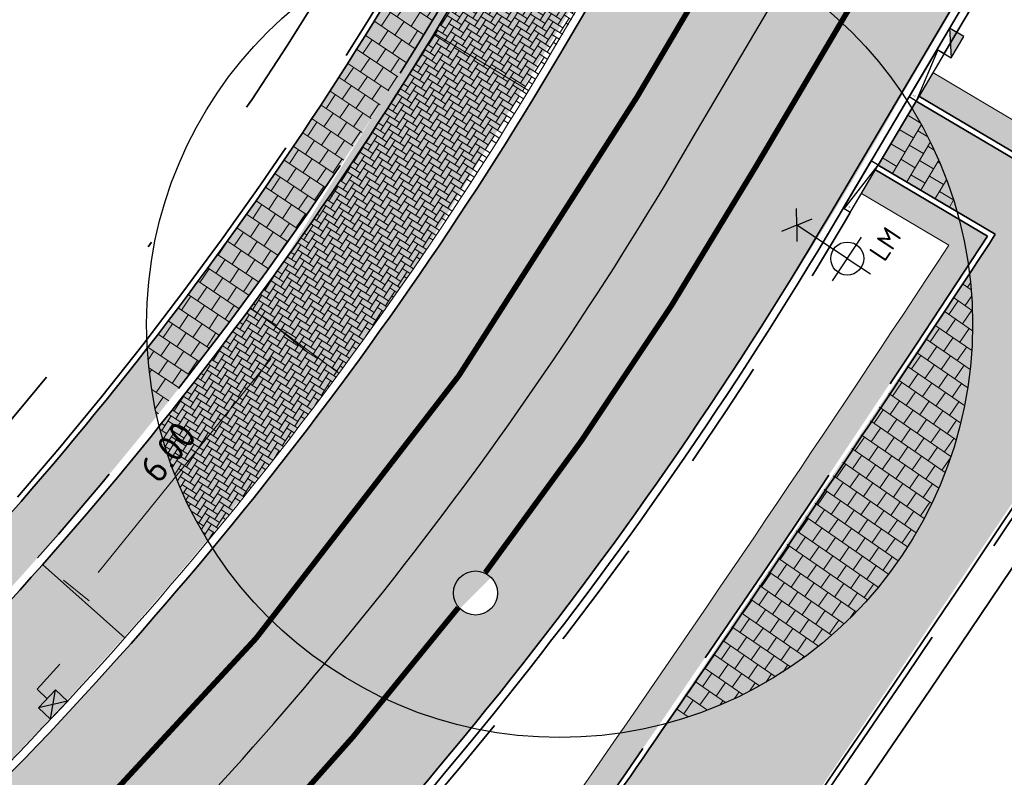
# Model space of a CAD drawing. Header units: metres. Extents: x 132493 to 134960, y 502695 to 503907.
# Tile 25 of 144: x 132729 to 132747, y 502862 to 502876. Entities that reach past the tile are written whole.
import ezdxf
from ezdxf.enums import TextEntityAlignment as Align

# ---------------------------------------------------------------- set-up
doc = ezdxf.new("R2010")
doc.units = ezdxf.units.M
for name, pattern in [('RI-HWA_KOLKAANSLUITING', [4.3, 2.5, -1.8]), ('VH-OPSLUITBAND_100X200', [16, 8, -2, 4, -2]), ('VH-TROTTOIRBAND-SO', [15, 5, -2, 2, -2, 2, -2]), ('VH-TROTTOIRBAND_130-150', [15, 5, -2, 2, -2, 2, -2]), ('VW-1-1_STREEP', [2, 1, -1]), ('XX-HIDDEN', [4, 2, -2]), ('XX-PROJECTGRENS', [18, 12, -3, 0, -3])]:
    doc.linetypes.add(name, pattern=pattern)
doc.layers.get('Defpoints').update_dxf_attribs({"color": 3})
for name, color, linetype, lineweight, plot in [('ARC-hoev-bss-kf-ev-zwart-nieuw', 18, 'Continuous', 18, False), ('ARC-hoev-btt-300x300x45-grijs-nieuw', 8, 'Continuous', 18, False), ('ARC-hoev-gras zaaien', 73, 'Continuous', 35, False), ('ARC-hoev-overlagen asfalt rijbaan', 13, 'Continuous', 18, False), ('ARC-hoev-overlagen rood asfalt fiets', 10, 'Continuous', 35, False)]:
    doc.layers.add(name, color=color, linetype=linetype, lineweight=lineweight, plot=plot)
for name, color, linetype, lineweight in [('B02-WE-IE-MEUBILAIR_WEGMEUBILAIR-S', 11, 'Continuous', 25), ('N-WE-GR-GRAS-A-200', 81, 'Continuous', 18), ('N-WE-KG-GRENS_WERKGRENS-G', 5, 'XX-PROJECTGRENS', 35), ('N-WE-RI-HWA_KOLKAANSLUITING_PVC_125-G', 160, 'RI-HWA_KOLKAANSLUITING', 25), ('N-WE-RI-KOLK-S', 150, 'Continuous', 25), ('N-WE-RI-PUT_BETON-S-200', 7, 'Continuous', 25), ('N-WE-VH-GOOT_TEGEL-G', 170, 'Continuous', 35), ('N-WE-VH-KANTOPSLUITING_ELEMENT_VERLOOPBAND-S', 40, 'Continuous', 25), ('N-WE-VH-KANTOPSLUITING_OPSLUITBAND_100X200-G', 150, 'VH-OPSLUITBAND_100X200', 35), ('N-WE-VH-KANTOPSLUITING_TROTTOIRBAND-G', 151, 'VH-TROTTOIRBAND-SO', 35), ('N-WE-VH-KANTOPSLUITING_TROTTOIRBAND_130 150-G', 210, 'VH-TROTTOIRBAND_130-150', 35), ('N-WE-VH-KANTOPSLUITING_VOORKANTBAND-G', 7, 'Continuous', 35), ('N-WE-VH-KANTVERHARDING-G', 2, 'Continuous', 18), ('N-WE-VH-PARKEERSCHEIDING-G', 7, 'XX-HIDDEN', 18), ('N-WE-VH-VERHARDING_TEGEL-A-200-dik 45', 251, 'Continuous', 18), ('N-WE-VW-MARKERING_LANGS_STREEP_11_010-G', 7, 'VW-1-1_STREEP', 13), ('N01-WE-VH-VERHARDING_ASFALT-A', 22, 'Continuous', 18), ('N03-WE-VH-VERHARDING_ASFALT-A', 12, 'Continuous', 18), ('N03-WE-VH-VERHARDING_BETONSTRAATSTEEN_ELLEBOOG-A', 250, 'Continuous', 18), ('X-XX-AL-AANPIJLING_OPMERKING-T18', 1, 'Continuous', 18), ('X-XX-AL-DETAIL1-M', 7, 'Continuous', 18)]:
    doc.layers.add(name, color=color, linetype=linetype, lineweight=lineweight)
doc.styles.add('NLCS-ISO', font='NLCS-ISO.ttf')
doc.styles.add('NLCS-ISO-M200-T18', font='NLCS-ISO.ttf', dxfattribs={"height": 0.36})
doc.styles.add('NLCS-ISO-M200-T25', font='NLCS-ISO.ttf', dxfattribs={"height": 0.5})
doc.dimstyles.new('NLCS-M200-T25-PIJL_L2_H1', dxfattribs={"dimscale": 0.2, "dimtxt": 2.5, "dimasz": 2.5, "dimexe": 2, "dimexo": 2, "dimgap": 0.7, "dimtad": 1, "dimzin": 0, "dimdsep": 46, "dimtxsty": 'NLCS-ISO-M200-T25', "dimcen": 0, "dimdle": 2, "dimclrd": 256, "dimclre": 256, "dimclrt": 256, "dimadec": 1, "dimazin": 0, "dimtfac": 1, "dimtdec": 3, "dimtofl": 0, "dimtmove": 0, "dimatfit": 3, "dimfxl": 2, "dimfxlon": 1, "dimtfillclr": 256, "dimtolj": 1, "dimtzin": 0, "dimlwd": -1, "dimlwe": -1, "dimarcsym": 0})
pattern_1 = [(102, (0, 0), (-0.09781476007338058, -0.02079116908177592), []), (102, (0.03267834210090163, 0.05032023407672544), (-0.09781476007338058, -0.02079116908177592), [0.05, -0.025])]

# ---------------------------------------------------------------- blocks, each defined once
blk = doc.blocks.new('N-SRI-KOLK_STRAAT_450X300-SO')
h = blk.add_hatch(color=256)
h.dxf.hatch_style = 1
h.paths.add_polyline_path([(-7.127631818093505e-14, 0.7499999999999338), (-1.125000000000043, 1.49999999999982), (-1.125000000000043, 4.75175454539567e-14)])
h.paths.add_polyline_path([(1.1249999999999, 4.75175454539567e-14), (1.1249999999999, 1.49999999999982), (-7.122080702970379e-14, 0.7499999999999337)])
for p, q in [((-1.125000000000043, 4.75175454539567e-14), (1.1249999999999, 1.49999999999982)), ((1.1249999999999, 4.75175454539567e-14), (-1.125000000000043, 1.49999999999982))]:
    blk.add_line(p, q)
at = {"flags": 128}
blk.add_lwpolyline([(-1.125000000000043, 4.75175454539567e-14), (1.1249999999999, 4.75175454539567e-14), (1.1249999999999, 1.49999999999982), (-1.125000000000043, 1.49999999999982)], close=True, dxfattribs=at)
blk = doc.blocks.new('B-SIE-WEG_LICHTMAST_1UITHOUDER-SO')
for p, q in [((0, -2.420000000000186), (0, 2.330000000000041)), ((-5.500000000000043, 0), (-6.338789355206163, 1.24355635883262)), ((-5.500000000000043, 0), (-4.661210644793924, 1.24355635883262)), ((-5.500000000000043, 0), (-6.338789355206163, -1.24355635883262)), ((-1.499999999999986, 0), (-5.500000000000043, 0)), ((-5.500000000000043, 0), (-4.661210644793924, -1.24355635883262)), ((0, 0), (-1.494999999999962, 0)), ((0, 0), (2.515000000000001, 0))]:
    blk.add_line(p, q)
blk.add_circle((-0.0004327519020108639, 6.571428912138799e-05), 1.500000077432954)
at = {"style": 'NLCS-ISO'}
blk.add_attdef('TYPE', text='', height=1.8, dxfattribs=at).set_placement((0, 2.330000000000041), align=Align.BOTTOM_CENTER)
blk = doc.blocks.new('*D390')
at = {"layer": 'Defpoints', "color": 0, "transparency": 16777216}
for p in [(132733.7087535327, 502869.8556425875), (132734.485997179, 502869.2264428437), (132730.397621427, 502864.8165064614)]:
    blk.add_point(p, dxfattribs=at)
at = {"layer": 'X-XX-AL-DETAIL1-M', "transparency": 16777216}
for p, q in [((132734.0196509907, 502869.6039626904), (132733.3978560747, 502870.1073224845)), ((132730.2481549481, 502865.5808025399), (132733.3941536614, 502869.4670207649)), ((132730.086723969, 502865.0681863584), (132729.6226576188, 502865.4438606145))]:
    blk.add_line(p, q, dxfattribs=at)
for points in [[(132733.3293833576, 502869.5194540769), (132733.4589239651, 502869.414587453), (132733.7087535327, 502869.8556425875)], [(132730.1833846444, 502865.6332358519), (132730.3129252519, 502865.528369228), (132729.9335550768, 502865.1921807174)]]:
    blk.add_solid(points, dxfattribs=at)
at = {"layer": 'X-XX-AL-DETAIL1-M', "transparency": 16777216, "insert": (132731.5180292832, 502867.7692995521), "char_height": 0.5, "attachment_point": 5, "rotation": 51.00889434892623, "style": 'NLCS-ISO-M200-T25'}
blk.add_mtext('\\A1;6.00', dxfattribs=at)
blk = doc.blocks.new('N-SRI-KOLK_TROTTOIR-SO')
blk.add_hatch(color=256).paths.add_polyline_path([(1.125000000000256, 1.499999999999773), (-1.124999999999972, 1.499999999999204), (-1.124999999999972, 5.684341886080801e-13)])
blk.add_line((-1.124999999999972, 0), (1.124999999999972, 1.499999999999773))
at = {"flags": 128}
blk.add_lwpolyline([(-1.124999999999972, 0), (1.124999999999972, 0), (1.124999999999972, 1.499999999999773), (-1.124999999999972, 1.499999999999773)], close=True, dxfattribs=at)
blk = doc.blocks.new('N-SRI-PUT_BETON-SO')
blk.add_hatch(color=256).paths.add_polyline_path([(1.414142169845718, 1.414284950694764, 0.6648581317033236), (-1.999916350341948, 0.0182917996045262), (-1.999916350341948, -0.0182917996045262, 0.1965342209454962), (-1.414225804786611, -1.414201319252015)])
at = {"lineweight": -3}
blk.add_circle((0, 0), 1.999999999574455, dxfattribs=at)
blk = doc.blocks.new('SVH-KANTOPSLUITING_VERLOOP_120X250_130 150X250_LINKS')
for p, q in [((5.821114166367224e-11, -0.15), (0, 0)), ((1, 5.820766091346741e-11), (0, 0)), ((1, -0.1499999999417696), (1, 5.820766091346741e-11)), ((1, -0.01999999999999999), (1.533143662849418e-11, -0.15)), ((1, -0.1499999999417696), (5.821114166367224e-11, -0.15))]:
    blk.add_line(p, q)
at = {"layer": 'X-XX-AL-AANPIJLING_OPMERKING-T18', "insert": (0.05202945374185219, -0.04062821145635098), "char_height": 0.05163421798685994, "attachment_point": 1, "style": 'NLCS-ISO-M200-T18'}
blk.add_mtext_dynamic_manual_height_columns('L', width=0.06889759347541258, gutter_width=0.2581710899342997, heights=[0], dxfattribs=at)
blk = doc.blocks.new('SVH-KANTOPSLUITING_VERLOOP_100X200_180 200X250_RECHTS')
for p, q in [((-1, 5.820766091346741e-11), (0, 0)), ((-1, -0.1499999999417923), (-1, 5.820766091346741e-11)), ((0, -0.1499999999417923), (0, 0)), ((-1, -0.01999999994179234), (0, -0.1499999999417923)), ((-1, -0.1499999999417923), (0, -0.1499999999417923))]:
    blk.add_line(p, q)
at = {"layer": 'X-XX-AL-AANPIJLING_OPMERKING-T18', "insert": (-0.9391760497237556, -0.05799265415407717), "char_height": 0.05163421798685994, "attachment_point": 1, "style": 'NLCS-ISO-M200-T18'}
blk.add_mtext_dynamic_manual_height_columns('r', width=0.06889759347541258, gutter_width=0.2581710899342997, heights=[0], dxfattribs=at)

msp = doc.modelspace()

# ---------------------------------------------------------------- hatches: boundary and pattern name
at = {"layer": 'ARC-hoev-bss-kf-ev-zwart-nieuw', "transparency": 33554636}
h = msp.add_hatch(color=256, dxfattribs=at)
h.dxf.hatch_style = 1
edge = h.paths.add_edge_path()
edge.add_line((132711.8374268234, 502849.2120639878), (132725.0644406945, 502861.4193889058))
edge.add_arc((132679.1040198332, 502910.1701808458), 67.00000000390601, 313.3124463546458, 324.2985879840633)
edge.add_line((132733.5126525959, 502871.0715788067), (132740.5322437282, 502882.4225408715))
edge.add_line((132740.5322437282, 502882.4225408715), (132757.7330182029, 502911.5204928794))
edge.add_line((132757.7330182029, 502911.5204928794), (132760.4724470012, 502912.2244316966))
edge.add_line((132760.4724470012, 502912.2244316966), (132744.1885271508, 502884.6774907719))
edge.add_line((132744.1885271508, 502884.6774907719), (132736.0695426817, 502871.2352452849))
edge.add_arc((132676.0045089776, 502912.8192603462), 73.05503803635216, 313.65602028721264, 325.3045045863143, ccw=False)
edge.add_line((132726.436393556, 502859.9641413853), (132711.7229580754, 502846.385426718))
edge.add_line((132711.7229580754, 502846.385426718), (132711.8374268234, 502849.2120639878))
at = {"layer": 'ARC-hoev-btt-300x300x45-grijs-nieuw', "transparency": 33554687}
h = msp.add_hatch(color=256, dxfattribs=at)
h.dxf.hatch_style = 1
edge = h.paths.add_edge_path()
edge.add_line((132704.9024879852, 502842.7465284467), (132706.1235863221, 502841.4236624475))
edge.add_line((132706.1235863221, 502841.4236624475), (132706.4919844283, 502841.762214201))
edge.add_line((132706.4919844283, 502841.762214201), (132711.5755822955, 502846.4535499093))
edge.add_line((132711.5755822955, 502846.4535499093), (132711.6901244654, 502849.2803457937))
edge.add_line((132711.6901244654, 502849.2803457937), (132724.4318456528, 502861.0345450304))
edge.add_arc((132679.1040198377, 502910.1701808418), 66.84999999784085, 312.6916642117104, 329.4112436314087)
edge.add_line((132736.6513011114, 502876.1520545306), (132759.0557166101, 502914.052825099))
edge.add_line((132759.0557166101, 502914.052825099), (132758.2740006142, 502914.4990392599))
edge.add_line((132758.2740006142, 502914.4990392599), (132735.8765433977, 502876.6100397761))
edge.add_arc((132679.1040198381, 502910.1701808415), 65.94999999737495, 312.69166421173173, 329.41124363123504, ccw=False)
edge.add_line((132723.8215981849, 502861.6960569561), (132709.8697294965, 502848.8254007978))
edge.add_line((132709.8697294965, 502848.8254007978), (132709.8070729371, 502847.2710282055))
edge.add_line((132709.8070729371, 502847.2710282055), (132704.9024879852, 502842.7465284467))
h = msp.add_hatch(color=256, dxfattribs=at)
h.dxf.hatch_style = 1
edge = h.paths.add_edge_path()
edge.add_line((132735.0019978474, 502856.0924930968), (132739.46982189, 502861.2464702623))
edge.add_line((132739.46982189, 502861.2464702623), (132746.5414965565, 502871.7205468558))
edge.add_line((132746.5414965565, 502871.7205468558), (132744.4161062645, 502872.9769362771))
edge.add_line((132744.4161062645, 502872.9769362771), (132745.1030841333, 502874.1390728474))
edge.add_line((132745.1030841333, 502874.1390728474), (132747.2797826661, 502872.8523534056))
edge.add_arc((132377.603260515, 503113.188491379), 440.9333172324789, 326.9710773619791, 330.4428627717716)
edge.add_line((132761.1553687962, 502895.6799387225), (132760.7347070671, 502900.5825457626))
edge.add_line((132760.7347070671, 502900.5825457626), (132761.9437497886, 502902.5880344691))
edge.add_line((132761.9437497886, 502902.5880344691), (132763.9923326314, 502901.3770485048))
edge.add_line((132763.9923326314, 502901.3770485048), (132763.7174574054, 502900.9120516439))
edge.add_line((132763.7174574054, 502900.9120516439), (132764.2237789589, 502895.0111211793))
edge.add_arc((132377.6032604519, 503113.1884914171), 443.9333173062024, 326.97255817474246, 330.5631297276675, ccw=False)
edge.add_line((132749.8012228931, 502871.2267858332), (132741.910941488, 502859.5022605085))
edge.add_line((132741.910941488, 502859.5022605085), (132736.6461222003, 502853.465652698))
edge.add_line((132736.6461222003, 502853.465652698), (132735.0019978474, 502856.0924930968))
at = {"layer": 'ARC-hoev-gras zaaien', "transparency": 33554623}
h = msp.add_hatch(color=256, dxfattribs=at)
h.dxf.hatch_style = 1
edge = h.paths.add_edge_path()
edge.add_line((132745.4084076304, 502874.6555779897), (132747.0898195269, 502873.6616390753))
edge.add_arc((132377.6032604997, 503113.1884913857), 440.3333172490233, 327.0458906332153, 328.7322739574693)
edge.add_line((132753.9787503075, 502884.6388885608), (132760.5416512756, 502895.8141158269))
edge.add_line((132760.5416512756, 502895.8141158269), (132760.208833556, 502899.6929438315))
edge.add_line((132760.208833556, 502899.6929438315), (132760.647061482, 502900.4342787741))
edge.add_line((132760.647061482, 502900.4342787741), (132761.0530833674, 502895.7022919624))
edge.add_line((132761.0530833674, 502895.7022919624), (132754.32187119, 502884.2406764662))
edge.add_arc((132377.603260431, 503113.1884914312), 440.8333173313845, 326.98353238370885, 328.7111822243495, ccw=False)
edge.add_line((132747.2481670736, 502872.9872077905), (132745.1478964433, 502874.2287481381))
edge.add_line((132745.1478964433, 502874.2287481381), (132745.4084076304, 502874.6555779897))
h = msp.add_hatch(color=256, dxfattribs=at)
h.dxf.hatch_style = 1
edge = h.paths.add_edge_path()
edge.add_line((132739.7268874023, 502862.66921245), (132738.9888310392, 502861.6057024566))
edge.add_arc((132672.0545340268, 502915.1732085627), 85.73026202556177, 316.98987500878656, 321.3297184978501, ccw=False)
edge.add_line((132734.7433453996, 502856.6942315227), (132735.0178513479, 502856.2556495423))
edge.add_arc((132672.0545339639, 502915.1732086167), 86.23026210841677, 316.9011989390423, 321.3408283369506)
edge.add_line((132739.3896545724, 502861.3063390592), (132740.4304679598, 502862.8079188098))
edge.add_line((132740.4304679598, 502862.8079188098), (132742.9319505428, 502866.472132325))
edge.add_line((132742.9319505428, 502866.472132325), (132746.0530415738, 502871.1579717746))
edge.add_line((132746.0530415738, 502871.1579717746), (132746.4004918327, 502871.6877341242))
edge.add_line((132746.4004918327, 502871.6877341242), (132745.8839255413, 502871.9927119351))
edge.add_line((132745.8839255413, 502871.9927119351), (132744.365219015, 502872.8908520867))
edge.add_line((132744.365219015, 502872.8908520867), (132744.1107827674, 502872.4604311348))
edge.add_line((132744.1107827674, 502872.4604311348), (132745.695146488, 502871.523860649))
edge.add_line((132745.695146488, 502871.523860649), (132742.3756996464, 502866.5419874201))
edge.add_line((132742.3756996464, 502866.5419874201), (132739.7268874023, 502862.66921245))
at = {"layer": 'ARC-hoev-overlagen asfalt rijbaan', "transparency": 33554636}
h = msp.add_hatch(color=256, dxfattribs=at)
h.dxf.hatch_style = 1
edge = h.paths.add_edge_path()
edge.add_line((132712.9012501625, 502845.0914965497), (132729.0328943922, 502859.9730045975))
edge.add_arc((132681.3045288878, 502908.2214554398), 67.86685407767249, 314.6895249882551, 329.9314491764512)
edge.add_line((132740.0383073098, 502874.2177327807), (132763.365736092, 502913.5721630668))
edge.add_line((132763.365736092, 502913.5721630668), (132765.3421399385, 502916.8346858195))
edge.add_line((132765.3421399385, 502916.8346858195), (132767.3500632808, 502915.3418289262))
edge.add_line((132767.3500632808, 502915.3418289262), (132765.4769253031, 502912.3385361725))
edge.add_line((132765.4769253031, 502912.3385361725), (132742.1961351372, 502872.9552330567))
edge.add_arc((132683.6406520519, 502906.4151072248), 67.44114307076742, 314.3204198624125, 330.25541514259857, ccw=False)
edge.add_line((132730.7597763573, 502858.164761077), (132714.6021159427, 502843.2592529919))
edge.add_line((132714.6021159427, 502843.2592529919), (132712.9012501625, 502845.0914965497))
at = {"layer": 'ARC-hoev-overlagen rood asfalt fiets', "transparency": 33554534}
h = msp.add_hatch(color=256, dxfattribs=at)
h.dxf.hatch_style = 1
edge = h.paths.add_edge_path()
edge.add_line((132711.8057415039, 502846.2577168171), (132725.9913669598, 502859.3440145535))
edge.add_line((132725.9913669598, 502859.3440145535), (132728.4751640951, 502861.7531113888))
edge.add_arc((132679.1040198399, 502910.17018084), 69.14999999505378, 315.5589909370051, 329.4112436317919)
edge.add_line((132738.6312374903, 502874.9816477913), (132746.0830994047, 502887.5877034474))
edge.add_line((132746.0830994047, 502887.5877034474), (132761.3557313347, 502913.4238837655))
edge.add_line((132761.3557313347, 502913.4238837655), (132762.4002282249, 502915.190822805))
edge.add_line((132762.4002282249, 502915.190822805), (132764.0571643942, 502917.7900433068))
edge.add_line((132764.0571643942, 502917.7900433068), (132765.3421399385, 502916.8346858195))
edge.add_line((132765.3421399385, 502916.8346858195), (132763.1192238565, 502913.2529316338))
edge.add_line((132763.1192238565, 502913.2529316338), (132747.4694529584, 502886.7887434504))
edge.add_line((132747.4694529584, 502886.7887434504), (132740.0383073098, 502874.2177327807))
edge.add_arc((132681.3045288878, 502908.2214554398), 67.86685407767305, 314.68952498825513, 329.9314491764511, ccw=False)
edge.add_line((132729.0328943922, 502859.9730045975), (132712.874860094, 502845.0671516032))
edge.add_line((132712.874860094, 502845.0671516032), (132711.8057415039, 502846.2577168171))
h = msp.add_hatch(color=256, dxfattribs=at)
h.dxf.hatch_style = 1
edge = h.paths.add_edge_path()
edge.add_line((132714.6129824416, 502843.2692773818), (132730.7597763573, 502858.164761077))
edge.add_arc((132681.3045288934, 502908.221455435), 70.36685407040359, 314.6537104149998, 322.0474353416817)
edge.add_line((132736.7902141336, 502864.9452161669), (132737.229480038, 502864.6455587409))
edge.add_line((132737.229480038, 502864.6455587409), (132737.6802840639, 502865.3064488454))
edge.add_line((132737.6802840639, 502865.3064488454), (132737.2794327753, 502865.5798761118))
edge.add_arc((132668.2477902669, 502917.3212601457), 86.27014830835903, 323.1472892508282, 331.0587751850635)
edge.add_line((132743.7442269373, 502875.574086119), (132755.2865513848, 502895.0998349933))
edge.add_line((132755.2865513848, 502895.0998349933), (132758.9371717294, 502901.2754624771))
edge.add_line((132758.9371717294, 502901.2754624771), (132765.4071495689, 502912.2204989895))
edge.add_arc((132803.4289071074, 502890.7187070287), 43.6804430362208, 145.6872099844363, 150.5112834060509, ccw=False)
edge.add_line((132767.3500632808, 502915.3418289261), (132768.6352431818, 502914.3863195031))
edge.add_arc((132808.8231888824, 502887.3627835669), 48.42873603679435, 146.0819735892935, 150.2331265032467)
edge.add_line((132766.7844966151, 502911.4063029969), (132760.0018619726, 502899.9323558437))
edge.add_line((132760.0018619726, 502899.9323558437), (132744.8585171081, 502874.2660330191))
edge.add_arc((132670.5660457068, 502916.3796996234), 85.39866639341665, 321.8115386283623, 330.4526957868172, ccw=False)
edge.add_arc((132679.1040198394, 502910.1701808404), 74.8499999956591, 315.9510095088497, 321.50684981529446, ccw=False)
edge.add_line((132732.9021259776, 502858.1289829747), (132729.8562675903, 502855.1544390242))
edge.add_line((132729.8562675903, 502855.1544390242), (132715.7075596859, 502842.1021978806))
edge.add_line((132715.7075596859, 502842.1021978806), (132714.6129824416, 502843.2692773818))
at = {"layer": 'N-WE-GR-GRAS-A-200', "transparency": 33554559}
h = msp.add_hatch(dxfattribs=at)
h.set_pattern_fill('AGR-GRAS_02', color=256, scale=0.02, angle=41.18807900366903, pattern_type=2)
h.set_pattern_definition([(19.88062735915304, (198239.32123749, -11099.93103649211), (0.1200683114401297, 0.256092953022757), [0.04999999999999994, -0.1499999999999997]), (19.88062735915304, (198239.3838744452, -11099.78078133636), (0.1200683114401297, 0.256092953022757), [0.04999999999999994, -0.1499999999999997]), (109.880627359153, (198239.3162412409, -11099.85840703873), (-0.256092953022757, 0.1200683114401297), [0.05, -0.15]), (109.880627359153, (198239.3676691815, -11099.76537388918), (-0.256092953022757, 0.1200683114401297), [0.05, -0.15]), (64.88062735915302, (198239.3112449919, -11099.78577758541), (-0.06801232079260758, 0.1880806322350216), [0.05000000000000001, -0.2328427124]), (154.880627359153, (198239.4246818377, -11099.89362971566), (-0.1880806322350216, -0.06801232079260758), [0.04999999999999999, -0.2328427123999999]), (46.44567855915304, (198239.3478539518, -11099.85760922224), (0.1880806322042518, 0.06801232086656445), [0.04999999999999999, -0.3972135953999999]), (46.44567855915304, (198239.3984840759, -11099.73296336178), (0.1880806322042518, 0.06801232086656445), [0.04999999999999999, -0.3972135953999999]), (83.3155761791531, (198239.4528939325, -11099.88342786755), (-0.0680123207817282, 0.1880806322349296), [0.05, -0.3972135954]), (83.3155761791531, (198239.3376521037, -11099.82939712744), (-0.0680123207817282, 0.1880806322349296), [0.05, -0.3972135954]), (83.3155761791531, (198239.4204834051, -11099.85261297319), (-0.0680123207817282, 0.1880806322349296), [0.05, -0.3972135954]), (136.4456785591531, (198239.2838307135, -11099.82759214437), (-0.06801232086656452, 0.1880806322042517), [0.05, -0.3972135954]), (173.315576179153, (198239.3486517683, -11099.88922193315), (-0.1880806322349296, -0.06801232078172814), [0.04999999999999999, -0.3972135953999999])])
edge = h.paths.add_edge_path()
edge.add_line((132739.7268874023, 502862.66921245), (132740.4304679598, 502862.8079188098))
edge.add_line((132740.4304679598, 502862.8079188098), (132742.9319505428, 502866.472132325))
edge.add_line((132742.9319505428, 502866.472132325), (132746.0530415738, 502871.1579717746))
edge.add_arc((132738.6296814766, 502870.0885209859), 7.500000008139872, 8.197945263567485, 14.70794835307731)
edge.add_line((132745.8839255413, 502871.9927119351), (132744.365219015, 502872.8908520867))
edge.add_line((132744.365219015, 502872.8908520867), (132744.1107827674, 502872.4604311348))
edge.add_line((132744.1107827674, 502872.4604311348), (132745.695146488, 502871.523860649))
edge.add_line((132745.695146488, 502871.523860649), (132742.3756996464, 502866.5419874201))
edge.add_line((132742.3756996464, 502866.5419874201), (132739.7268874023, 502862.66921245))
at = {"layer": 'N-WE-VH-VERHARDING_TEGEL-A-200-dik 45', "transparency": 33554559}
h = msp.add_hatch(dxfattribs=at)
h.set_pattern_fill('AVH-TEGEL_300X300_HALFST', color=256, angle=56.23358894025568, pattern_type=2)
h.set_pattern_definition([(56.23358894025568, (132736.1413535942, 502877.1637046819), (0.04204594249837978, 0.3327643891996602), [0.3, -0.3]), (146.2335889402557, (132736.1413535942, 502877.1637046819), (-0.1667425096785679, -0.2493931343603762), [])])
edge = h.paths.add_edge_path()
edge.add_arc((132699.3352783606, 502896.9221454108), 41.77419244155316, 325.0342604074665, 331.7719611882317)
edge.add_arc((132738.6296814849, 502870.0885209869), 7.500000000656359, 99.21312996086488, 109.3766708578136, ccw=False)
edge.add_arc((132676.581001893, 502911.8112822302), 69.85909276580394, 325.75186839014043, 330.5760635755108, ccw=False)
edge.add_arc((132679.1040197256, 502910.1701809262), 66.85000013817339, 321.35617744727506, 325.6975713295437, ccw=False)
edge.add_arc((132738.629681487, 502870.0885209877), 7.50000000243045, 183.3091505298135, 192.8236950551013, ccw=False)
edge.add_arc((132679.1040198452, 502910.1701808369), 65.94999998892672, 322.0972728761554, 325.6750520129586)
h = msp.add_hatch(dxfattribs=at)
h.set_pattern_fill('AVH-TEGEL_300X300_HALFST-SO', color=256, angle=128.9833643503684, pattern_type=2)
h.set_pattern_definition([(149.4112436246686, (132744.4161062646, 502872.9769362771), (-0.3345834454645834, 0.02353546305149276), [0.3, -0.3]), (239.4112436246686, (132744.4161062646, 502872.9769362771), (0.2582525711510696, -0.1526617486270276), [])])
edge = h.paths.add_edge_path()
edge.add_arc((132739.1570970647, 502870.3643448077), 6.906300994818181, 14.937134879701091, 31.829612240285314, ccw=False)
edge.add_line((132745.8300287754, 502872.1445065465), (132744.4161062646, 502872.9769362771))
edge.add_line((132744.4161062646, 502872.9769362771), (132745.0248301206, 502874.0066932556))
h = msp.add_hatch(dxfattribs=at)
h.set_pattern_fill('AVH-TEGEL_300X300_HALFST-SO', color=256, angle=35, pattern_type=2)
h.set_pattern_definition([(55.42787927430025, (132757.7330182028, 502911.5204928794), (0.0467210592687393, 0.3321402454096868), [0.3, -0.3]), (145.4278792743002, (132757.7330182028, 502911.5204928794), (-0.1702329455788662, -0.2470237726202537), [])])
edge = h.paths.add_edge_path()
edge.add_line((132740.5782835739, 502862.8460801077), (132746.073271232, 502871.0066558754))
edge.add_arc((132738.629681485, 502870.0885209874), 7.499999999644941, -29.73468953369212, 7.031671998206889, ccw=False)
edge.add_arc((132738.6296814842, 502870.0885209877), 7.500000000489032, 307.6105907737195, 330.26531046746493, ccw=False)
edge.add_arc((132738.6296814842, 502870.0885209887), 7.500000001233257, 285.0590028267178, 307.61059076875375, ccw=False)
at = {"layer": 'N01-WE-VH-VERHARDING_ASFALT-A', "transparency": 33554559}
h = msp.add_hatch(dxfattribs=at)
h.set_pattern_fill('AVH-ASFALT_LAAG2-D', color=256, angle=57, pattern_type=2)
h.set_pattern_definition(pattern_1)
edge = h.paths.add_edge_path()
edge.add_arc((132679.1040198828, 502910.1701808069), 69.1499999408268, 320.3251215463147, 325.7029159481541)
edge.add_arc((132679.1040198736, 502910.1701808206), 69.14999995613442, 325.7029159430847, 329.4112436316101)
edge.add_line((132738.6312374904, 502874.9816477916), (132740.0876683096, 502877.4454411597))
edge.add_arc((132738.6296814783, 502870.0885209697), 7.500000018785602, 66.21592449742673, 78.79042718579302, ccw=False)
edge.add_line((132741.6543638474, 502876.9515594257), (132740.0085845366, 502874.1674517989))
edge.add_arc((132679.1040198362, 502910.1701808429), 70.74999999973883, 320.06733494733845, 329.41124363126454, ccw=False)
edge.add_arc((132738.6296814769, 502870.0885209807), 7.499999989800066, 212.8271914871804, 225.3091468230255, ccw=False)
h = msp.add_hatch(dxfattribs=at)
h.set_pattern_fill('AVH-ASFALT_LAAG2-D', color=256, angle=57, pattern_type=2)
h.set_pattern_definition(pattern_1)
edge = h.paths.add_edge_path()
edge.add_line((132735.4596953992, 502863.291375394), (132736.7875364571, 502864.9417832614))
edge.add_arc((132737.0938491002, 502865.2142956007), 0.409988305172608, 221.6580260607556, 423.0857803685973)
edge.add_arc((132665.146158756, 502918.997616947), 89.75892299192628, 323.478486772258, 329.0944675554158)
edge.add_line((132742.1606892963, 502872.8952705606), (132743.7442269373, 502875.574086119))
edge.add_arc((132738.6296814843, 502870.0885209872), 7.500000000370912, 34.05902993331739, 47.00461937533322, ccw=False)
edge.add_line((132744.843139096, 502874.28887151), (132743.5380363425, 502872.081074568))
edge.add_line((132743.5380363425, 502872.081074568), (132739.3598364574, 502865.7656871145))
edge.add_line((132739.3598364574, 502865.7656871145), (132737.0262136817, 502862.7619330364))
edge.add_arc((132738.6296814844, 502870.0885209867), 7.499999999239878, 244.9970571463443, 257.6551163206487, ccw=False)
at = {"layer": 'N03-WE-VH-VERHARDING_ASFALT-A', "transparency": 33554546}
h = msp.add_hatch(dxfattribs=at)
h.set_pattern_fill('AR-HBONE', color=256, scale=0.001, angle=63)
h.set_pattern_definition([(108, (0, 0), (-0.1280234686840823, 0.06523121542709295), [0.3048, -0.1016]), (198, (-0.0313961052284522, 0.09662727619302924), (-0.1280234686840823, 0.06523121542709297), [0.3048, -0.1016])])
edge = h.paths.add_edge_path()
edge.add_arc((132679.1040198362, 502910.1701808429), 70.7499999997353, 320.0673349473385, 329.4112436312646)
edge.add_line((132740.0085845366, 502874.1674517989), (132741.6543638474, 502876.9515594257))
edge.add_arc((132738.6296814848, 502870.0885209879), 7.499999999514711, 47.004619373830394, 66.21592448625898, ccw=False)
edge.add_line((132743.7442269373, 502875.574086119), (132742.1606892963, 502872.8952705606))
edge.add_arc((132670.0187239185, 502915.9158458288), 83.99543478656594, 323.18943859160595, 329.1910161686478, ccw=False)
edge.add_arc((132737.117620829, 502865.2007563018), 0.4153262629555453, 68.88657441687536, 217.9719519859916)
edge.add_arc((132681.304528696, 502908.2214555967), 70.36685432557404, 320.3075402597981, 322.0474353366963, ccw=False)
edge.add_arc((132738.9419834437, 502870.4623364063), 7.98549050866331, 225.602448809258, 244.0741784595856, ccw=False)
at = {"layer": 'N03-WE-VH-VERHARDING_BETONSTRAATSTEEN_ELLEBOOG-A', "transparency": 33554559}
h = msp.add_hatch(dxfattribs=at)
h.set_pattern_fill('AVH-BSS_KEIFORMAAT_ELLEBOOG-SO', color=256, angle=37, pattern_type=2)
h.set_pattern_definition([(57.42787927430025, (132757.7330182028, 502911.5204928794), (-0.03195713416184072, 0.1450129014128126), [0.3149999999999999, -0.105]), (327.4278792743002, (132757.5560481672, 502911.6335486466), (-0.0319571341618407, 0.1450129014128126), [0.3149999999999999, -0.105])])
edge = h.paths.add_edge_path()
edge.add_arc((132738.6296814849, 502870.0885209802), 7.500000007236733, 80.00982202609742, 97.6852857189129, ccw=False)
edge.add_arc((132654.4766457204, 502926.033982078), 98.28734624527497, 326.1513233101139, 330.3926621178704, ccw=False)
edge.add_arc((132679.1040198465, 502910.1701808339), 68.99999998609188, 320.36583939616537, 325.7009145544, ccw=False)
edge.add_arc((132738.6296814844, 502870.0885209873), 7.499999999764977, 194.2731513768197, 211.621451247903, ccw=False)
edge.add_arc((132674.8642507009, 502913.3552277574), 72.30034359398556, 321.3907877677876, 324.7791748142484)
edge.add_arc((132674.4166020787, 502913.2849719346), 72.62621056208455, 325.0281302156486, 330.4991280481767)

# ---------------------------------------------------------------- linework, layer by layer
at = {"layer": 'Defpoints', "flags": 128}
msp.add_lwpolyline([(132709.0308616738, 502839.8203976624), (132729.8964071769, 502859.0689490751, 0.06666250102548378), (132741.1172341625, 502873.5865048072), (132751.9131079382, 502891.8495090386), (132763.8091307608, 502911.9735971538), (132764.8530636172, 502913.7395820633, -0.1999422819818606), (132791.332519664, 502933.5471159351), (132818.6911362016, 502940.4619000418)], format="xyb", dxfattribs=at)
at = {"layer": 'Defpoints'}
msp.add_circle((132738.6296814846, 502870.0885209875), 7.5, dxfattribs=at)
at = {"layer": 'N-WE-KG-GRENS_WERKGRENS-G', "flags": 128}
for points in [[(132713.8574613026, 502831.0580347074, 0.005570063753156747), (132736.3364398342, 502852.2821149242, 0.02528372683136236), (132742.3564131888, 502859.0920275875, 0.02378065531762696), (132764.8374316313, 502894.8777678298), (132764.3316825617, 502900.7720262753), (132769.1033134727, 502908.8440283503), (132770.1472463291, 502910.6100132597, -0.1999422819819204), (132792.8395207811, 502927.5846064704), (132821.6574329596, 502934.8682218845), (132821.8774908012, 502934.9238406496, -0.3826627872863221), (132824.7147034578, 502933.4345395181), (132826.4403593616, 502928.7457023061), (132836.0126593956, 502932.3790914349), (132835.1422824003, 502934.6408631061, -0.4190667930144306), (132837.1916569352, 502939.0343225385), (132839.9460323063, 502940.0107226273), (132859.0093786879, 502946.7684991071), (132896.4310291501, 502960.6877564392), (132897.8682955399, 502961.2223582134, -0.414545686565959), (132902.241647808, 502959.2173635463), (132903.1718656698, 502956.771019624), (132912.9374155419, 502960.2426878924), (132911.7843959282, 502963.3955454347, -0.4150905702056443), (132913.474181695, 502967.0613674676), (132914.7767187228, 502967.5397454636), (132938.3614250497, 502976.2016140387), (132937.6224978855, 502978.218195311), (133021.3873068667, 503008.0323382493), (133021.6649358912, 503007.2559797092), (133025.6326239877, 503008.6090530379), (133041.138442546, 503014.1171993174, -0.1103685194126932), (133061.9198871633, 503016.654221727), (133077.9674409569, 503015.0705569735), (133083.2493027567, 503014.5493125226, -0.006082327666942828), (133083.442742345, 503014.5278438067, -0.2579390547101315), (133089.7072472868, 503009.9835794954), (133098.6401080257, 503013.1295457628, -0.265135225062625), (133100.7363959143, 503020.7744244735), (133115.8269476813, 503035.8476061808, -0.1102594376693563), (133133.4898386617, 503047.0494830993), (133134.6884052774, 503047.4809715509), (133135.5872467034, 503044.9842156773), (133140.9956119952, 503046.8551439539), (133153.4352097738, 503051.2787820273), (133217.6736325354, 503075.2692786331), (133227.6286606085, 503079.1045076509), (133231.4393499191, 503077.3620802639), (133233.221242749, 503081.2590805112), (133256.6406850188, 503090.2815487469), (133275.2480078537, 503097.9132657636), (133286.8641141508, 503102.663705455), (133286.9959372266, 503102.611572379), (133301.2143453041, 503108.4141632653), (133308.6707664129, 503105.028186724), (133316.0634265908, 503108.0857307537), (133318.7108270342, 503114.6835351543), (133331.4339915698, 503120.1368624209), (133350.4881779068, 503128.3037546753), (133350.949471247, 503129.2663756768, -0.0005797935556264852), (133353.8959263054, 503130.4761869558, -0.007004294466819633), (133389.706913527, 503144.5492659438), (133398.1815961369, 503145.8738086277), (133401.0319163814, 503146.3192967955), (133400.8006422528, 503151.1583812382, -0.0522661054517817), (133447.2343836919, 503162.6708405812), (133447.9712047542, 503161.9662686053), (133449.108795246, 503158.5337313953), (133471.022142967, 503165.2937241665, 0.09025762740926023), (133473.9172051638, 503167.2191786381, 0.00453534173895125), (133476.4858831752, 503167.8750114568), (133478.7565008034, 503166.4598963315, 0.01475269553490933), (133490.5712790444, 503170.4471541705)], [(132708.726317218, 502847.7705982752), (132708.7889737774, 502849.3249708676), (132723.0757401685, 502862.504571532, 0.07308262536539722), (132734.9296173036, 502877.1697995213), (132757.8275011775, 502915.9053533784), (132758.6960745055, 502915.4095598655), (132759.1679985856, 502916.2078974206), (132760.3906122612, 502915.428677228), (132762.0341197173, 502915.8510020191, -0.02648883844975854), (132766.1507159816, 502921.6317261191), (132767.8034618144, 502923.534666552, -0.1483820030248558), (132790.4768695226, 502936.940914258), (132818.0074301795, 502943.8991565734), (132826.6721795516, 502946.2000181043), (132835.264211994, 502948.5399119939), (132853.030991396, 502954.7204042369), (132855.5430462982, 502955.5943731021), (132893.6670651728, 502969.9346445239), (132910.8290254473, 502976.3377393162), (132910.5933421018, 502976.9694320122), (132951.5685618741, 502992.095440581), (132985.7215004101, 503004.1337105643), (133023.3796153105, 503017.6374153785), (133037.161335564, 503022.778453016), (133036.8284805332, 503023.8357818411), (133048.3715800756, 503027.8953449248), (133048.7193525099, 503026.8650944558), (133128.2114173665, 503054.4031933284)]]:
    msp.add_lwpolyline(points, format="xyb", dxfattribs=at)
at = {"layer": 'N-WE-RI-HWA_KOLKAANSLUITING_PVC_125-G', "flags": 128}
msp.add_lwpolyline([(132729.3229712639, 502863.2900220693), (132729.1420676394, 502863.4625731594), (132729.5552343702, 502863.919033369)], dxfattribs=at)
at = {"layer": 'N-WE-VH-GOOT_TEGEL-G', "flags": 128}
for points in [[(132707.0981748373, 502841.9149672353), (132711.8057415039, 502846.2577168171), (132725.9913669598, 502859.3440145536, 0.07308262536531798), (132738.6312374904, 502874.9816477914), (132761.3557313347, 502913.4238837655), (132762.3996641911, 502915.189868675, -0.01681794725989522), (132764.0571643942, 502917.7900433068)], [(132715.7094871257, 502842.1039759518), (132729.8562675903, 502855.1544390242, 0.0730826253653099), (132743.5380363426, 502872.081074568), (132754.3665073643, 502890.3992224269), (132766.2625301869, 502910.5233105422), (132767.3064630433, 502912.2892954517, -0.01546180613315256), (132768.6352431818, 502914.3863195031, -0.01546180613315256)]]:
    msp.add_lwpolyline(points, format="xyb", dxfattribs=at)
at = {"layer": 'N-WE-VH-KANTOPSLUITING_OPSLUITBAND_100X200-G', "flags": 128}
for points in [[(132758.1871432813, 502914.5486186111), (132735.7904592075, 502876.660927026, -0.07308262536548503), (132723.7537929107, 502861.7695582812), (132709.7714789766, 502848.8708162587)], [(132713.518268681, 502831.4253958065, 0.005568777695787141), (132735.984013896, 502852.6368721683, 0.02521847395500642), (132741.9554295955, 502859.391163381, 0.02368455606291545), (132764.3260542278, 502894.9888863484), (132763.8198272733, 502900.8887143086), (132764.0784168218, 502901.3261612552)], [(132735.0178513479, 502856.2556495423, 0.01937396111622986), (132739.3896545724, 502861.3063390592, 0.007104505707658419), (132746.4004918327, 502871.6877341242)]]:
    msp.add_lwpolyline(points, format="xyb", dxfattribs=at)
at = {"layer": 'N-WE-VH-KANTOPSLUITING_OPSLUITBAND_100X200-G', "elevation": 0.531157, "flags": 128}
for points in [[(132747.2481670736, 502872.9872077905), (132745.1539713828, 502874.2251570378)], [(132746.4004918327, 502871.6877341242), (132744.365219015, 502872.8908520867)]]:
    msp.add_lwpolyline(points, dxfattribs=at)
at = {"layer": 'N-WE-VH-KANTOPSLUITING_TROTTOIRBAND-G', "flags": 128}
msp.add_lwpolyline([(132744.4164969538, 502872.9775971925), (132745.1030841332, 502874.1390728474)], dxfattribs=at)
at = {"layer": 'N-WE-VH-KANTOPSLUITING_TROTTOIRBAND_130 150-G', "flags": 128}
for points in [[(132757.6355092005, 502911.6503096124), (132736.6513011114, 502876.1520545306, -0.07308262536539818), (132724.4318456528, 502861.0345450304), (132711.7013286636, 502849.29059083)], [(132734.1716908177, 502859.032385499, 0.05368597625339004), (132743.7962889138, 502871.9284128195), (132743.9076244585, 502872.1167552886)]]:
    msp.add_lwpolyline(points, format="xyb", dxfattribs=at)
msp.add_lwpolyline([(132745.6119566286, 502874.9999147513), (132754.6247599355, 502890.2465606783)], dxfattribs=at)
at = {"layer": 'N-WE-VH-KANTOPSLUITING_VOORKANTBAND-G', "flags": 128}
for points in [[(132758.2740006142, 502914.4990392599), (132735.8765433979, 502876.6100397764, -0.07308262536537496), (132723.8215981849, 502861.6960569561), (132709.8697294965, 502848.8254007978)], [(132757.7330182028, 502911.5204928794), (132736.780427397, 502876.0757236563, -0.07308262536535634), (132724.5335535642, 502860.9242930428), (132711.8368790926, 502849.2115587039)], [(132713.4504309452, 502831.4988671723, 0.005568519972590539), (132735.9135279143, 502852.707821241, 0.02520535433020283), (132741.875236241, 502859.4509934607, 0.02366531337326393), (132764.2237789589, 502895.0111211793), (132763.7174574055, 502900.912051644)], [(132719.9157803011, 502845.7802207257), (132729.9579755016, 502855.0441870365, 0.0730826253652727), (132743.6671626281, 502872.0047436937), (132754.4956336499, 502890.3228915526)], [(132735.0019978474, 502856.0924930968, 0.01976011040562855), (132739.46982189, 502861.2464702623, 0.00716575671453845), (132746.5414965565, 502871.7205468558)]]:
    msp.add_lwpolyline(points, format="xyb", dxfattribs=at)
at = {"layer": 'N-WE-VH-KANTOPSLUITING_VOORKANTBAND-G', "elevation": 0.531157, "flags": 128}
for points in [[(132747.2797826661, 502872.8523534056), (132745.1030841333, 502874.1390728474)], [(132746.5414965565, 502871.7205468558), (132744.4161062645, 502872.9769362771)]]:
    msp.add_lwpolyline(points, dxfattribs=at)
at = {"layer": 'N-WE-VH-KANTVERHARDING-G', "flags": 128}
for points in [[(132711.7030375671, 502846.3670499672), (132725.8896590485, 502859.4542665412, 0.07308262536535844), (132738.5021112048, 502875.0579786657), (132760.4724470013, 502912.2244316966)], [(132760.208833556, 502899.6929438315), (132760.5416512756, 502895.8141158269, -0.01471753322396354), (132747.0898195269, 502873.6616390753), (132745.4084076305, 502874.6555779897)], [(132734.7433453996, 502856.6942315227, 0.01893840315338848), (132738.9888310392, 502861.6057024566, 0.006797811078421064), (132745.695146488, 502871.523860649)]]:
    msp.add_lwpolyline(points, format="xyb", dxfattribs=at)
at = {"layer": 'N-WE-VH-KANTVERHARDING-G', "elevation": 0.531157, "flags": 128}
msp.add_lwpolyline([(132745.695146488, 502871.523860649), (132744.1107827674, 502872.4604311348)], dxfattribs=at)
at = {"layer": 'N-WE-VH-PARKEERSCHEIDING-G', "flags": 128}
for points in [[(132736.3560067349, 502875.3677384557), (132738.0650212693, 502874.3288595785)], [(132733.014118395, 502870.3870025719), (132734.6233750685, 502869.1994450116)], [(132729.2401812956, 502865.7250988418), (132730.7367831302, 502864.3983799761)]]:
    msp.add_lwpolyline(points, dxfattribs=at)
at = {"layer": 'N-WE-VW-MARKERING_LANGS_STREEP_11_010-G', "ltscale": 4, "const_width": 0.1, "flags": 128}
for points in [[(132708.1832016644, 502840.7390774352), (132729.0328943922, 502859.9730045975, 0.06660366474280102), (132740.0383073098, 502874.2177327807), (132750.8370555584, 502892.4855996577), (132762.733078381, 502912.609687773), (132763.7770112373, 502914.3756726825, -0.01647256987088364), (132765.3421399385, 502916.8346858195)], [(132737.2794327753, 502865.5798761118, 0.03152326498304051), (132742.1961351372, 502872.9552330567), (132752.9891603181, 502891.2134184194), (132764.8851831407, 502911.3375065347), (132765.9291159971, 502913.1034914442, -0.01587988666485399), (132767.3500632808, 502915.3418289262)], [(132709.8785560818, 502838.9017496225), (132730.7597763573, 502858.164761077, 0.03227240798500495), (132736.7902141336, 502864.9452161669)]]:
    msp.add_lwpolyline(points, format="xyb", dxfattribs=at)

# ---------------------------------------------------------------- block references
at = {"layer": 'B02-WE-IE-MEUBILAIR_WEGMEUBILAIR-S'}
ref = msp.add_blockref('B-SIE-WEG_LICHTMAST_1UITHOUDER-SO', (132743.8527147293, 502871.2804543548), dxfattribs=dict(at, xscale=0.1999999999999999, yscale=0.1999999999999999, zscale=0.1999999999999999, rotation=326.4315654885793))
ref.add_attrib('TYPE', 'LM', dxfattribs={"layer": '0', "height": 0.3599999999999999, "rotation": 56.43156549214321, "style": 'NLCS-ISO'}).set_placement((132744.7810547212, 502871.3849002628), align=Align.BOTTOM_CENTER)
at = {"layer": 'N-WE-RI-KOLK-S'}
for name, p, xscale, yscale, zscale, rotation in [('N-SRI-KOLK_TROTTOIR-SO', (132745.5973266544, 502875.2699350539, 0.531157), 0.1999999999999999, 0.1999999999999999, 0.1999999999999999, 239.4112436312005), ('N-SRI-KOLK_STRAAT_450X300-SO', (132729.5400556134, 502863.0829607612), 0.2, 0.2, 0.2, 46.3537121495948)]:
    msp.add_blockref(name, p, dxfattribs=dict(at, xscale=xscale, yscale=yscale, zscale=zscale, rotation=rotation))
at = {"layer": 'N-WE-RI-PUT_BETON-S-200', "xscale": 0.2, "yscale": 0.2, "zscale": 0.2}
msp.add_blockref('N-SRI-PUT_BETON-SO', (132737.1031952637, 502865.2101758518, 0.422856), dxfattribs=at)
at = {"layer": 'N-WE-VH-KANTOPSLUITING_ELEMENT_VERLOOPBAND-S'}
for name, p, rotation in [('SVH-KANTOPSLUITING_VERLOOP_120X250_130 150X250_LINKS', (132744.9739578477, 502874.2154037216, 0.531157), 59.41124362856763), ('SVH-KANTOPSLUITING_VERLOOP_100X200_180 200X250_RECHTS', (132744.2873706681, 502873.0539280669), 59.41124363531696)]:
    msp.add_blockref(name, p, dxfattribs=dict(at, rotation=rotation))

# ---------------------------------------------------------------- dimensions: what is measured, and where the dimension line sits
at = {"layer": 'X-XX-AL-DETAIL1-M'}
dim = msp.add_linear_dim(base=(132733.7087535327, 502869.8556425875), p1=(132730.397621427, 502864.8165064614), p2=(132734.4859971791, 502869.2264428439), angle=51.00889434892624, dimstyle='NLCS-M200-T25-PIJL_L2_H1', dxfattribs=at)
dim.commit()
dim.dimension.update_dxf_attribs({"geometry": '*D390', "text_midpoint": (132731.5180292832, 502867.7692995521)})

doc.saveas('drawing.dxf')
